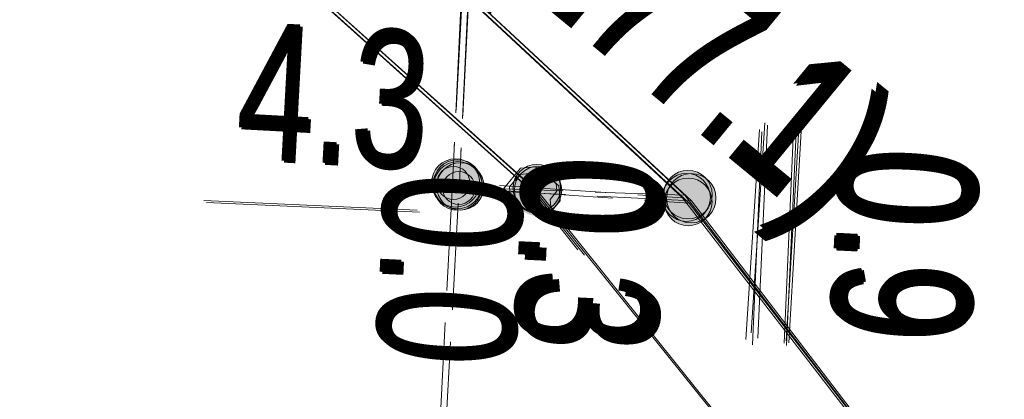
# Model space of a CAD drawing. Header units: metres. Extents: x -740 to 758, y -633 to 854.
# Tile 238 of 256: x -375.06 to -371.22, y 274.11 to 275.59. Entities that reach past the tile are written whole.
import ezdxf

# ---------------------------------------------------------------- set-up
doc = ezdxf.new("R2010")
doc.units = ezdxf.units.M
doc.header["$MEASUREMENT"] = 0
doc.linetypes.add('416_125', pattern=[0.5408, 0.416, -0.1248])
doc.layers.add('Strom.LOVION', color=7, linetype='Continuous')
doc.layers.add('StromBemass.LOVION', color=7, linetype='Continuous')
doc.styles.add('ERSTELLTER_STIL_1', font='arial.ttf')

msp = doc.modelspace()

# ---------------------------------------------------------------- hatches: boundary and pattern name
at = {"layer": 'StromBemass.LOVION', "linetype": 'Continuous', "lineweight": 13}
for points in [[(-373.283, 274.8904), (-373.2761, 274.8999), (-373.2704, 274.9103), (-373.2661, 274.9213), (-373.2632, 274.9327), (-373.2618, 274.9444), (-373.2618, 274.9562), (-373.2633, 274.9679), (-373.2663, 274.9793), (-373.2707, 274.9902), (-373.2764, 275.0006), (-373.2834, 275.0101), (-373.2915, 275.0187), (-373.3006, 275.0261), (-373.3106, 275.0324), (-373.3212, 275.0374), (-373.3325, 275.041), (-373.3441, 275.0432), (-373.3558, 275.0439), (-373.3676, 275.0431), (-373.3792, 275.0409), (-373.3904, 275.0372), (-373.401, 275.0321), (-373.411, 275.0258), (-373.42, 275.0182), (-373.4281, 275.0096), (-373.435, 275.0001), (-373.4406, 274.9897), (-373.4449, 274.9787), (-373.4478, 274.9673), (-373.4493, 274.9556), (-373.4492, 274.9438), (-373.4477, 274.9321), (-373.4447, 274.9207), (-373.4404, 274.9097), (-373.4347, 274.8994), (-373.4277, 274.8899), (-373.4196, 274.8813), (-373.4105, 274.8738), (-373.4005, 274.8676), (-373.3898, 274.8626), (-373.3786, 274.859), (-373.367, 274.8568), (-373.3552, 274.8561), (-373.3435, 274.8569), (-373.3319, 274.8591), (-373.3207, 274.8628), (-373.31, 274.8678), (-373.3001, 274.8742), (-373.291, 274.8817)], [(-373.2739, 274.8844), (-373.2669, 274.8941), (-373.2611, 274.9047), (-373.2567, 274.9158), (-373.2538, 274.9274), (-373.2523, 274.9393), (-373.2524, 274.9513), (-373.2539, 274.9632), (-373.2569, 274.9748), (-373.2614, 274.9859), (-373.2672, 274.9964), (-373.2743, 275.006), (-373.2825, 275.0147), (-373.2917, 275.0223), (-373.3019, 275.0287), (-373.3127, 275.0338), (-373.3241, 275.0375), (-373.3359, 275.0397), (-373.3479, 275.0404), (-373.3598, 275.0396), (-373.3716, 275.0373), (-373.383, 275.0336), (-373.3938, 275.0284), (-373.4039, 275.022), (-373.4131, 275.0143), (-373.4213, 275.0056), (-373.4283, 274.9958), (-373.434, 274.9853), (-373.4384, 274.9742), (-373.4413, 274.9626), (-373.4428, 274.9507), (-373.4427, 274.9387), (-373.4412, 274.9268), (-373.4382, 274.9152), (-373.4337, 274.9041), (-373.4279, 274.8936), (-373.4209, 274.884), (-373.4126, 274.8752), (-373.4034, 274.8676), (-373.3932, 274.8613), (-373.3824, 274.8562), (-373.371, 274.8525), (-373.3592, 274.8503), (-373.3473, 274.8496), (-373.3353, 274.8504), (-373.3235, 274.8527), (-373.3122, 274.8564), (-373.3013, 274.8616), (-373.2912, 274.868), (-373.282, 274.8757)], [(-373.2733, 274.8778), (-373.2664, 274.8875), (-373.2607, 274.898), (-373.2563, 274.9091), (-373.2534, 274.9206), (-373.2519, 274.9324), (-373.252, 274.9444), (-373.2535, 274.9562), (-373.2565, 274.9677), (-373.2609, 274.9788), (-373.2667, 274.9892), (-373.2737, 274.9988), (-373.2819, 275.0075), (-373.2911, 275.015), (-373.3012, 275.0214), (-373.312, 275.0264), (-373.3234, 275.0301), (-373.3351, 275.0323), (-373.347, 275.033), (-373.3589, 275.0322), (-373.3706, 275.0299), (-373.3819, 275.0262), (-373.3926, 275.0211), (-373.4027, 275.0147), (-373.4118, 275.0071), (-373.42, 274.9983), (-373.4269, 274.9887), (-373.4327, 274.9782), (-373.437, 274.9671), (-373.4399, 274.9556), (-373.4414, 274.9437), (-373.4413, 274.9318), (-373.4398, 274.92), (-373.4368, 274.9085), (-373.4324, 274.8974), (-373.4266, 274.887), (-373.4196, 274.8774), (-373.4114, 274.8687), (-373.4022, 274.8611), (-373.3921, 274.8548), (-373.3813, 274.8497), (-373.37, 274.8461), (-373.3582, 274.8439), (-373.3463, 274.8432), (-373.3345, 274.844), (-373.3228, 274.8463), (-373.3114, 274.85), (-373.3007, 274.8551), (-373.2906, 274.8615), (-373.2815, 274.8691)], [(-373.2659, 274.8778), (-373.2591, 274.8871), (-373.2536, 274.8973), (-373.2493, 274.9081), (-373.2465, 274.9193), (-373.2451, 274.9308), (-373.2451, 274.9424), (-373.2466, 274.9539), (-373.2495, 274.9651), (-373.2538, 274.9758), (-373.2594, 274.986), (-373.2663, 274.9953), (-373.2742, 275.0037), (-373.2832, 275.0111), (-373.293, 275.0172), (-373.3034, 275.0221), (-373.3145, 275.0257), (-373.3259, 275.0278), (-373.3374, 275.0285), (-373.349, 275.0277), (-373.3603, 275.0255), (-373.3713, 275.0219), (-373.3818, 275.017), (-373.3915, 275.0107), (-373.4004, 275.0033), (-373.4083, 274.9948), (-373.4151, 274.9855), (-373.4207, 274.9753), (-373.4249, 274.9645), (-373.4277, 274.9533), (-373.4292, 274.9418), (-373.4291, 274.9302), (-373.4276, 274.9187), (-373.4247, 274.9075), (-373.4204, 274.8968), (-373.4148, 274.8866), (-373.408, 274.8773), (-373.4, 274.8689), (-373.3911, 274.8615), (-373.3813, 274.8554), (-373.3708, 274.8505), (-373.3598, 274.8469), (-373.3484, 274.8448), (-373.3368, 274.8441), (-373.3253, 274.8449), (-373.3139, 274.8471), (-373.3029, 274.8507), (-373.2924, 274.8556), (-373.2827, 274.8619), (-373.2738, 274.8693)], [(-373.3142, 274.9093), (-373.3095, 274.9158), (-373.3057, 274.9229), (-373.3027, 274.9304), (-373.3008, 274.9382), (-373.2998, 274.9462), (-373.2998, 274.9542), (-373.3008, 274.9622), (-373.3029, 274.97), (-373.3059, 274.9775), (-373.3098, 274.9845), (-373.3145, 274.991), (-373.32, 274.9969), (-373.3263, 275.002), (-373.3331, 275.0063), (-373.3404, 275.0097), (-373.3481, 275.0122), (-373.356, 275.0137), (-373.364, 275.0142), (-373.3721, 275.0136), (-373.38, 275.0121), (-373.3876, 275.0096), (-373.3949, 275.0061), (-373.4017, 275.0018), (-373.4079, 274.9966), (-373.4134, 274.9907), (-373.4181, 274.9842), (-373.422, 274.9771), (-373.4249, 274.9696), (-373.4269, 274.9618), (-373.4279, 274.9538), (-373.4278, 274.9458), (-373.4268, 274.9378), (-373.4248, 274.93), (-373.4218, 274.9225), (-373.4179, 274.9154), (-373.4131, 274.9089), (-373.4076, 274.9031), (-373.4014, 274.898), (-373.3945, 274.8937), (-373.3872, 274.8903), (-373.3796, 274.8878), (-373.3717, 274.8863), (-373.3636, 274.8858), (-373.3556, 274.8864), (-373.3477, 274.8879), (-373.34, 274.8904), (-373.3327, 274.8939), (-373.3259, 274.8982), (-373.3197, 274.9034)], [(-372.967, 274.8707), (-372.9601, 274.8801), (-372.9545, 274.8903), (-372.9503, 274.9012), (-372.9474, 274.9125), (-372.946, 274.9241), (-372.946, 274.9357), (-372.9475, 274.9473), (-372.9505, 274.9586), (-372.9548, 274.9694), (-372.9605, 274.9796), (-372.9673, 274.989), (-372.9753, 274.9975), (-372.9843, 275.0049), (-372.9942, 275.0111), (-373.0048, 275.016), (-373.0159, 275.0196), (-373.0273, 275.0217), (-373.039, 275.0224), (-373.0506, 275.0217), (-373.062, 275.0194), (-373.0731, 275.0158), (-373.0837, 275.0108), (-373.0935, 275.0045), (-373.1024, 274.9971), (-373.1104, 274.9885), (-373.1172, 274.9791), (-373.1228, 274.9688), (-373.127, 274.958), (-373.1299, 274.9467), (-373.1313, 274.9351), (-373.1313, 274.9235), (-373.1298, 274.9119), (-373.1269, 274.9006), (-373.1225, 274.8898), (-373.1169, 274.8796), (-373.11, 274.8702), (-373.102, 274.8617), (-373.093, 274.8543), (-373.0831, 274.8481), (-373.0726, 274.8432), (-373.0615, 274.8396), (-373.05, 274.8375), (-373.0384, 274.8368), (-373.0267, 274.8375), (-373.0153, 274.8398), (-373.0042, 274.8434), (-372.9937, 274.8484), (-372.9839, 274.8547), (-372.9749, 274.8621)], [(-372.967, 274.8707), (-372.9601, 274.8801), (-372.9545, 274.8903), (-372.9503, 274.9012), (-372.9474, 274.9125), (-372.946, 274.9241), (-372.946, 274.9357), (-372.9475, 274.9473), (-372.9505, 274.9586), (-372.9548, 274.9694), (-372.9605, 274.9796), (-372.9673, 274.989), (-372.9753, 274.9975), (-372.9843, 275.0049), (-372.9942, 275.0111), (-373.0048, 275.016), (-373.0159, 275.0196), (-373.0273, 275.0217), (-373.039, 275.0224), (-373.0506, 275.0217), (-373.062, 275.0194), (-373.0731, 275.0158), (-373.0837, 275.0108), (-373.0935, 275.0045), (-373.1024, 274.9971), (-373.1104, 274.9885), (-373.1172, 274.9791), (-373.1228, 274.9688), (-373.127, 274.958), (-373.1299, 274.9467), (-373.1313, 274.9351), (-373.1313, 274.9235), (-373.1298, 274.9119), (-373.1269, 274.9006), (-373.1225, 274.8898), (-373.1169, 274.8796), (-373.11, 274.8702), (-373.102, 274.8617), (-373.093, 274.8543), (-373.0831, 274.8481), (-373.0726, 274.8432), (-373.0615, 274.8396), (-373.05, 274.8375), (-373.0384, 274.8368), (-373.0267, 274.8375), (-373.0153, 274.8398), (-373.0042, 274.8434), (-372.9937, 274.8484), (-372.9839, 274.8547), (-372.9749, 274.8621)], [(-372.9629, 274.8633), (-372.9561, 274.8727), (-372.9506, 274.8828), (-372.9463, 274.8936), (-372.9435, 274.9049), (-372.9421, 274.9164), (-372.9421, 274.928), (-372.9436, 274.9395), (-372.9465, 274.9507), (-372.9508, 274.9615), (-372.9565, 274.9716), (-372.9633, 274.981), (-372.9713, 274.9894), (-372.9802, 274.9967), (-372.99, 275.0029), (-373.0005, 275.0078), (-373.0116, 275.0114), (-373.023, 275.0135), (-373.0345, 275.0142), (-373.0461, 275.0134), (-373.0575, 275.0112), (-373.0685, 275.0076), (-373.079, 275.0026), (-373.0887, 274.9964), (-373.0977, 274.989), (-373.1056, 274.9805), (-373.1124, 274.9711), (-373.1179, 274.9609), (-373.1221, 274.9501), (-373.125, 274.9389), (-373.1264, 274.9274), (-373.1264, 274.9158), (-373.1249, 274.9043), (-373.122, 274.8931), (-373.1177, 274.8823), (-373.112, 274.8722), (-373.1052, 274.8628), (-373.0972, 274.8544), (-373.0883, 274.847), (-373.0785, 274.8408), (-373.068, 274.8359), (-373.0569, 274.8324), (-373.0455, 274.8302), (-373.0339, 274.8296), (-373.0224, 274.8303), (-373.011, 274.8325), (-373, 274.8362), (-372.9895, 274.8411), (-372.9797, 274.8474), (-372.9708, 274.8548)], [(-372.9629, 274.8633), (-372.9561, 274.8727), (-372.9506, 274.8828), (-372.9463, 274.8936), (-372.9435, 274.9049), (-372.9421, 274.9164), (-372.9421, 274.928), (-372.9436, 274.9395), (-372.9465, 274.9507), (-372.9508, 274.9615), (-372.9565, 274.9716), (-372.9633, 274.981), (-372.9713, 274.9894), (-372.9802, 274.9967), (-372.99, 275.0029), (-373.0005, 275.0078), (-373.0116, 275.0114), (-373.023, 275.0135), (-373.0345, 275.0142), (-373.0461, 275.0134), (-373.0575, 275.0112), (-373.0685, 275.0076), (-373.079, 275.0026), (-373.0887, 274.9964), (-373.0977, 274.989), (-373.1056, 274.9805), (-373.1124, 274.9711), (-373.1179, 274.9609), (-373.1221, 274.9501), (-373.125, 274.9389), (-373.1264, 274.9274), (-373.1264, 274.9158), (-373.1249, 274.9043), (-373.122, 274.8931), (-373.1177, 274.8823), (-373.112, 274.8722), (-373.1052, 274.8628), (-373.0972, 274.8544), (-373.0883, 274.847), (-373.0785, 274.8408), (-373.068, 274.8359), (-373.0569, 274.8324), (-373.0455, 274.8302), (-373.0339, 274.8296), (-373.0224, 274.8303), (-373.011, 274.8325), (-373, 274.8362), (-372.9895, 274.8411), (-372.9797, 274.8474), (-372.9708, 274.8548)], [(-373.2937, 274.8897), (-373.289, 274.8962), (-373.2852, 274.9032), (-373.2822, 274.9107), (-373.2803, 274.9185), (-373.2793, 274.9264), (-373.2793, 274.9345), (-373.2803, 274.9424), (-373.2824, 274.9502), (-373.2853, 274.9577), (-373.2892, 274.9647), (-373.294, 274.9712), (-373.2995, 274.977), (-373.3057, 274.9821), (-373.3125, 274.9864), (-373.3198, 274.9898), (-373.3274, 274.9922), (-373.3353, 274.9937), (-373.3433, 274.9942), (-373.3513, 274.9937), (-373.3592, 274.9921), (-373.3668, 274.9896), (-373.3741, 274.9862), (-373.3809, 274.9819), (-373.387, 274.9767), (-373.3925, 274.9709), (-373.3972, 274.9643), (-373.401, 274.9573), (-373.404, 274.9498), (-373.406, 274.942), (-373.4069, 274.9341), (-373.4069, 274.926), (-373.4059, 274.9181), (-373.4039, 274.9103), (-373.4009, 274.9028), (-373.397, 274.8958), (-373.3922, 274.8893), (-373.3867, 274.8835), (-373.3805, 274.8784), (-373.3737, 274.8741), (-373.3665, 274.8707), (-373.3588, 274.8683), (-373.3509, 274.8668), (-373.3429, 274.8663), (-373.3349, 274.8668), (-373.327, 274.8684), (-373.3194, 274.8709), (-373.3121, 274.8743), (-373.3054, 274.8787), (-373.2992, 274.8838)], [(-372.9825, 274.8651), (-372.976, 274.8741), (-372.9707, 274.8839), (-372.9666, 274.8942), (-372.9639, 274.905), (-372.9625, 274.916), (-372.9626, 274.9271), (-372.964, 274.9381), (-372.9668, 274.9489), (-372.9709, 274.9592), (-372.9763, 274.9689), (-372.9829, 274.9779), (-372.9905, 274.9859), (-372.9991, 274.993), (-373.0085, 274.9989), (-373.0185, 275.0036), (-373.0291, 275.007), (-373.04, 275.009), (-373.0511, 275.0097), (-373.0622, 275.009), (-373.0731, 275.0069), (-373.0836, 275.0034), (-373.0937, 274.9986), (-373.103, 274.9926), (-373.1116, 274.9855), (-373.1192, 274.9774), (-373.1257, 274.9684), (-373.131, 274.9587), (-373.135, 274.9483), (-373.1378, 274.9376), (-373.1391, 274.9265), (-373.1391, 274.9154), (-373.1376, 274.9044), (-373.1349, 274.8937), (-373.1307, 274.8834), (-373.1253, 274.8736), (-373.1188, 274.8647), (-373.1112, 274.8566), (-373.1026, 274.8496), (-373.0932, 274.8436), (-373.0831, 274.8389), (-373.0725, 274.8355), (-373.0616, 274.8335), (-373.0505, 274.8328), (-373.0395, 274.8336), (-373.0286, 274.8357), (-373.018, 274.8391), (-373.008, 274.8439), (-372.9986, 274.8499), (-372.9901, 274.857)], [(-372.9825, 274.8651), (-372.976, 274.8741), (-372.9707, 274.8839), (-372.9666, 274.8942), (-372.9639, 274.905), (-372.9625, 274.916), (-372.9626, 274.9271), (-372.964, 274.9381), (-372.9668, 274.9489), (-372.9709, 274.9592), (-372.9763, 274.9689), (-372.9829, 274.9779), (-372.9905, 274.9859), (-372.9991, 274.993), (-373.0085, 274.9989), (-373.0185, 275.0036), (-373.0291, 275.007), (-373.04, 275.009), (-373.0511, 275.0097), (-373.0622, 275.009), (-373.0731, 275.0069), (-373.0836, 275.0034), (-373.0937, 274.9986), (-373.103, 274.9926), (-373.1116, 274.9855), (-373.1192, 274.9774), (-373.1257, 274.9684), (-373.131, 274.9587), (-373.135, 274.9483), (-373.1378, 274.9376), (-373.1391, 274.9265), (-373.1391, 274.9154), (-373.1376, 274.9044), (-373.1349, 274.8937), (-373.1307, 274.8834), (-373.1253, 274.8736), (-373.1188, 274.8647), (-373.1112, 274.8566), (-373.1026, 274.8496), (-373.0932, 274.8436), (-373.0831, 274.8389), (-373.0725, 274.8355), (-373.0616, 274.8335), (-373.0505, 274.8328), (-373.0395, 274.8336), (-373.0286, 274.8357), (-373.018, 274.8391), (-373.008, 274.8439), (-372.9986, 274.8499), (-372.9901, 274.857)], [(-372.9689, 274.8534), (-372.9624, 274.8624), (-372.957, 274.8722), (-372.953, 274.8826), (-372.9502, 274.8934), (-372.9489, 274.9044), (-372.9489, 274.9156), (-372.9504, 274.9266), (-372.9532, 274.9374), (-372.9573, 274.9477), (-372.9627, 274.9575), (-372.9693, 274.9665), (-372.9769, 274.9746), (-372.9855, 274.9816), (-372.9949, 274.9876), (-373.005, 274.9923), (-373.0156, 274.9957), (-373.0266, 274.9977), (-373.0377, 274.9984), (-373.0488, 274.9977), (-373.0597, 274.9955), (-373.0703, 274.9921), (-373.0804, 274.9873), (-373.0898, 274.9813), (-373.0983, 274.9742), (-373.1059, 274.966), (-373.1124, 274.957), (-373.1178, 274.9472), (-373.1218, 274.9368), (-373.1246, 274.926), (-373.1259, 274.915), (-373.1259, 274.9039), (-373.1245, 274.8928), (-373.1217, 274.882), (-373.1175, 274.8717), (-373.1121, 274.8619), (-373.1056, 274.853), (-373.0979, 274.8449), (-373.0893, 274.8378), (-373.0799, 274.8319), (-373.0698, 274.8271), (-373.0592, 274.8237), (-373.0482, 274.8217), (-373.0371, 274.821), (-373.026, 274.8218), (-373.0151, 274.8239), (-373.0045, 274.8274), (-372.9944, 274.8321), (-372.9851, 274.8381), (-372.9765, 274.8453)], [(-372.9689, 274.8534), (-372.9624, 274.8624), (-372.957, 274.8722), (-372.953, 274.8826), (-372.9502, 274.8934), (-372.9489, 274.9044), (-372.9489, 274.9156), (-372.9504, 274.9266), (-372.9532, 274.9374), (-372.9573, 274.9477), (-372.9627, 274.9575), (-372.9693, 274.9665), (-372.9769, 274.9746), (-372.9855, 274.9816), (-372.9949, 274.9876), (-373.005, 274.9923), (-373.0156, 274.9957), (-373.0266, 274.9977), (-373.0377, 274.9984), (-373.0488, 274.9977), (-373.0597, 274.9955), (-373.0703, 274.9921), (-373.0804, 274.9873), (-373.0898, 274.9813), (-373.0983, 274.9742), (-373.1059, 274.966), (-373.1124, 274.957), (-373.1178, 274.9472), (-373.1218, 274.9368), (-373.1246, 274.926), (-373.1259, 274.915), (-373.1259, 274.9039), (-373.1245, 274.8928), (-373.1217, 274.882), (-373.1175, 274.8717), (-373.1121, 274.8619), (-373.1056, 274.853), (-373.0979, 274.8449), (-373.0893, 274.8378), (-373.0799, 274.8319), (-373.0698, 274.8271), (-373.0592, 274.8237), (-373.0482, 274.8217), (-373.0371, 274.821), (-373.026, 274.8218), (-373.0151, 274.8239), (-373.0045, 274.8274), (-372.9944, 274.8321), (-372.9851, 274.8381), (-372.9765, 274.8453)], [(-372.3834, 274.8341), (-372.3766, 274.8436), (-372.371, 274.854), (-372.3667, 274.8649), (-372.3638, 274.8763), (-372.3623, 274.8879), (-372.3624, 274.8996), (-372.3639, 274.9113), (-372.3668, 274.9226), (-372.3712, 274.9335), (-372.3769, 274.9438), (-372.3838, 274.9533), (-372.3919, 274.9618), (-372.401, 274.9693), (-372.4109, 274.9755), (-372.4215, 274.9805), (-372.4327, 274.9841), (-372.4442, 274.9862), (-372.4559, 274.9869), (-372.4677, 274.9862), (-372.4792, 274.9839), (-372.4903, 274.9803), (-372.5009, 274.9752), (-372.5108, 274.9689), (-372.5199, 274.9614), (-372.5279, 274.9528), (-372.5347, 274.9433), (-372.5403, 274.933), (-372.5446, 274.9221), (-372.5475, 274.9107), (-372.5489, 274.899), (-372.5489, 274.8873), (-372.5474, 274.8757), (-372.5444, 274.8643), (-372.5401, 274.8534), (-372.5344, 274.8431), (-372.5275, 274.8337), (-372.5194, 274.8251), (-372.5103, 274.8177), (-372.5004, 274.8114), (-372.4898, 274.8065), (-372.4786, 274.8029), (-372.4671, 274.8007), (-372.4553, 274.8), (-372.4436, 274.8008), (-372.4321, 274.803), (-372.421, 274.8067), (-372.4104, 274.8117), (-372.4005, 274.818), (-372.3914, 274.8255)], [(-372.3767, 274.8444), (-372.3697, 274.854), (-372.364, 274.8644), (-372.3597, 274.8755), (-372.3568, 274.887), (-372.3553, 274.8988), (-372.3554, 274.9106), (-372.3569, 274.9224), (-372.3599, 274.9339), (-372.3643, 274.9449), (-372.37, 274.9553), (-372.377, 274.9649), (-372.3852, 274.9735), (-372.3944, 274.981), (-372.4044, 274.9874), (-372.4152, 274.9924), (-372.4265, 274.996), (-372.4381, 274.9982), (-372.45, 274.9989), (-372.4618, 274.9981), (-372.4735, 274.9959), (-372.4847, 274.9922), (-372.4955, 274.9871), (-372.5055, 274.9807), (-372.5146, 274.9731), (-372.5227, 274.9644), (-372.5296, 274.9548), (-372.5353, 274.9444), (-372.5396, 274.9333), (-372.5426, 274.9218), (-372.544, 274.91), (-372.544, 274.8982), (-372.5424, 274.8864), (-372.5395, 274.8749), (-372.5351, 274.8639), (-372.5293, 274.8535), (-372.5223, 274.8439), (-372.5141, 274.8353), (-372.505, 274.8278), (-372.4949, 274.8214), (-372.4842, 274.8164), (-372.4729, 274.8128), (-372.4612, 274.8106), (-372.4494, 274.8099), (-372.4375, 274.8107), (-372.4259, 274.8129), (-372.4146, 274.8166), (-372.4039, 274.8217), (-372.3939, 274.8281), (-372.3848, 274.8357)], [(-372.3624, 274.8291), (-372.3553, 274.8389), (-372.3495, 274.8496), (-372.3451, 274.8608), (-372.3421, 274.8725), (-372.3406, 274.8845), (-372.3407, 274.8966), (-372.3422, 274.9086), (-372.3453, 274.9203), (-372.3498, 274.9315), (-372.3556, 274.9421), (-372.3628, 274.9519), (-372.3711, 274.9606), (-372.3804, 274.9683), (-372.3906, 274.9748), (-372.4016, 274.9799), (-372.4131, 274.9836), (-372.425, 274.9858), (-372.437, 274.9865), (-372.4491, 274.9857), (-372.461, 274.9834), (-372.4725, 274.9797), (-372.4834, 274.9745), (-372.4936, 274.968), (-372.5029, 274.9602), (-372.5111, 274.9514), (-372.5182, 274.9416), (-372.524, 274.931), (-372.5284, 274.9197), (-372.5313, 274.908), (-372.5328, 274.896), (-372.5328, 274.8839), (-372.5312, 274.8719), (-372.5282, 274.8602), (-372.5237, 274.849), (-372.5178, 274.8384), (-372.5107, 274.8287), (-372.5024, 274.8199), (-372.4931, 274.8122), (-372.4828, 274.8058), (-372.4719, 274.8006), (-372.4604, 274.7969), (-372.4485, 274.7947), (-372.4364, 274.794), (-372.4244, 274.7948), (-372.4125, 274.7971), (-372.401, 274.8009), (-372.3901, 274.8061), (-372.3799, 274.8126), (-372.3706, 274.8203)], [(-372.3769, 274.8169), (-372.3701, 274.8264), (-372.3645, 274.8366), (-372.3603, 274.8475), (-372.3574, 274.8588), (-372.356, 274.8704), (-372.356, 274.8821), (-372.3575, 274.8936), (-372.3605, 274.9049), (-372.3648, 274.9158), (-372.3704, 274.926), (-372.3773, 274.9354), (-372.3853, 274.9439), (-372.3944, 274.9513), (-372.4042, 274.9575), (-372.4148, 274.9624), (-372.4259, 274.966), (-372.4374, 274.9682), (-372.449, 274.9689), (-372.4607, 274.9681), (-372.4721, 274.9659), (-372.4832, 274.9622), (-372.4938, 274.9572), (-372.5036, 274.9509), (-372.5126, 274.9435), (-372.5205, 274.9349), (-372.5274, 274.9255), (-372.533, 274.9152), (-372.5372, 274.9044), (-372.5401, 274.893), (-372.5415, 274.8815), (-372.5415, 274.8698), (-372.54, 274.8582), (-372.537, 274.8469), (-372.5327, 274.8361), (-372.5271, 274.8259), (-372.5202, 274.8165), (-372.5121, 274.808), (-372.5031, 274.8006), (-372.4933, 274.7943), (-372.4827, 274.7894), (-372.4716, 274.7858), (-372.4601, 274.7837), (-372.4484, 274.783), (-372.4368, 274.7838), (-372.4253, 274.786), (-372.4143, 274.7896), (-372.4037, 274.7946), (-372.3939, 274.8009), (-372.3849, 274.8084)]]:
    msp.add_hatch(color=7, dxfattribs=at).paths.add_polyline_path(points)

# ---------------------------------------------------------------- linework, layer by layer
at = {"layer": 'Strom.LOVION', "color": 194, "linetype": 'Continuous', "lineweight": 18}
for points in [[(-442.9871, 284.5636), (-430.2486, 281.3905), (-429.1339, 281.1743), (-427.7539, 281.1171), (-415.5656, 281.3039), (-399.0158, 281.6215), (-389.708, 281.6449), (-379.9841, 279.2263), (-374.9395, 277.2072), (-372.4362, 274.8806), (-370.1145, 271.8417), (-369.8873, 271.3319)], [(-443.0623, 284.2755), (-430.3577, 280.9956), (-429.227, 280.7662), (-427.7592, 280.7176), (-415.6455, 280.9119), (-398.9815, 281.2702), (-389.7661, 281.1811), (-380.1018, 278.9192), (-375.1525, 276.8169), (-373.0303, 274.9112), (-370.5565, 271.828), (-370.1647, 270.9944)], [(-376.8704, 277.9699), (-374.9476, 277.1973), (-372.4443, 274.8707), (-371.3104, 273.4003)], [(-375.2938, 277.3203), (-374.9575, 277.2055), (-372.4703, 274.892), (-371.3364, 273.4217)], [(-375.2857, 277.3302), (-374.9494, 277.2153), (-372.4622, 274.9019), (-370.1244, 271.8498), (-368.3884, 267.9999), (-368.2636, 266.8742), (-368.1892, 266.113), (-368.2301, 265.4736), (-368.2371, 264.9409), (-368.3432, 263.305), (-368.3266, 262.8337), (-368.064, 261.8101), (-367.4041, 261.1062), (-366.7199, 260.7593), (-366.0862, 260.7769)], [(-375.7777, 277.0718), (-375.1607, 276.807), (-373.0384, 274.9013), (-372.8531, 274.6682)], [(-375.5712, 276.9829), (-375.1866, 276.8284), (-373.0644, 274.9226), (-372.879, 274.6895)], [(-375.5631, 276.9928), (-375.1785, 276.8383), (-373.0563, 274.9325), (-370.5664, 271.8361), (-368.6915, 267.926), (-368.4612, 266.1751), (-368.4293, 265.395), (-368.9094, 260.028), (-369.6448, 255.7592), (-369.6408, 246.9519), (-369.5745, 245.8205), (-369.232, 245.189), (-368.5078, 244.4322), (-367.7065, 244.0968), (-366.9982, 244.1069)]]:
    msp.add_lwpolyline(points, dxfattribs=at)
at = {"layer": 'StromBemass.LOVION', "color": 7, "linetype": '416_125', "lineweight": 13}
for points in [[(-374.9494, 277.2153), (-373.2417, 277.1311), (-373.2762, 276.7287), (-373.368, 274.9464), (-373.5866, 270.6837), (-374.4361, 253.8277), (-374.5111, 252.3278), (-374.978, 243.0459), (-375.0587, 241.6046), (-375.2774, 237.3419), (-375.2873, 236.8385), (-375.3086, 236.4522), (-375.3271, 236.0366), (-375.3727, 235.2932), (-375.3975, 234.6406)], [(-375.1866, 276.8284), (-373.2843, 276.7188), (-373.3611, 275.0857)], [(-375.1525, 276.8169), (-373.2503, 276.7074), (-373.342, 274.925)], [(-375.1607, 276.807), (-373.2584, 276.6975), (-373.3352, 275.0644)], [(-373.1844, 274.9405), (-372.4703, 274.892)], [(-373.5768, 270.6756), (-373.342, 274.925), (-372.4362, 274.8806)], [(-373.3519, 274.9332), (-372.4622, 274.9019)], [(-373.1584, 274.9191), (-372.4443, 274.8707)]]:
    msp.add_lwpolyline(points, dxfattribs=at)
at = {"layer": 'StromBemass.LOVION', "color": 7, "linetype": 'Continuous', "lineweight": 13}
for points in [[(-372.1498, 275.1837), (-372.2028, 274.3657)], [(-372.1399, 275.1756), (-372.1769, 274.3444)], [(-372.0166, 275.1819), (-372.0668, 274.3347)], [(-372.0068, 275.1738), (-372.0569, 274.3266)], [(-372.1711, 275.1577), (-372.2242, 274.3398)], [(-372.1613, 275.1496), (-372.1982, 274.3184)], [(-372.038, 275.156), (-372.0749, 274.3248)], [(-372.0281, 275.1479), (-372.065, 274.3167)], [(-373.1201, 274.8876), (-373.1683, 274.9272), (-373.1023, 275.0076), (-373.0437, 275.0133), (-372.9634, 274.9473), (-372.9605, 274.918), (-372.9869, 274.8859), (-372.984, 274.8566), (-373.0105, 274.8245), (-373.0397, 274.8216), (-373.0719, 274.848)], [(-373.1201, 274.8876), (-373.1683, 274.9272), (-373.1023, 275.0076), (-373.0437, 275.0133), (-372.9634, 274.9473), (-372.9605, 274.918), (-372.9869, 274.8859), (-372.984, 274.8566), (-373.0105, 274.8245), (-373.0397, 274.8216), (-373.0719, 274.848)], [(-373.1102, 274.8795), (-373.1423, 274.9059), (-373.1452, 274.9352), (-373.1056, 274.9834), (-373.0177, 274.992), (-372.9535, 274.9392), (-372.9477, 274.8806), (-373.0138, 274.8003), (-373.062, 274.8399)], [(-373.1102, 274.8795), (-373.1423, 274.9059), (-373.1452, 274.9352), (-373.1056, 274.9834), (-373.0177, 274.992), (-372.9535, 274.9392), (-372.9477, 274.8806), (-373.0138, 274.8003), (-373.062, 274.8399)], [(-374.3369, 274.8812), (-373.5058, 274.8442)], [(-374.327, 274.8731), (-373.4959, 274.8361)]]:
    msp.add_lwpolyline(points, dxfattribs=at)
for centre, radius in [((-373.3555, 274.95), 0.0939), ((-373.3476, 274.945), 0.0954), ((-373.3467, 274.9381), 0.0949), ((-373.3371, 274.9363), 0.0922), ((-373.3638, 274.95), 0.0642), ((-373.0387, 274.9296), 0.0928), ((-373.0387, 274.9296), 0.0928), ((-373.0342, 274.9219), 0.0923), ((-373.0342, 274.9219), 0.0923), ((-373.3431, 274.9303), 0.0639), ((-372.4556, 274.8935), 0.0935), ((-372.4497, 274.9044), 0.0945), ((-372.4367, 274.8903), 0.0963), ((-372.4487, 274.8759), 0.0929)]:
    msp.add_circle(centre, radius, dxfattribs=at)

# ---------------------------------------------------------------- texts
at = {"layer": 'Strom.LOVION', "color": 1, "linetype": 'Continuous', "lineweight": 18, "attachment_point": 7, "rotation": 320.5841, "style": 'ERSTELLTER_STIL_1'}
for insert, char_height in [((-373.3414, 275.7476), 0.533546), ((-373.3628, 275.7217), 0.533546), ((-373.3529, 275.7135), 0.533544), ((-373.3316, 275.7395), 0.533546)]:
    msp.add_mtext('{\\A1;\\W0.71558x;(177.1)}', dxfattribs=dict(at, insert=insert, char_height=char_height))
at = {"layer": 'StromBemass.LOVION', "color": 7, "linetype": 'Continuous', "lineweight": 13, "attachment_point": 7, "style": 'ERSTELLTER_STIL_1'}
for s, insert, char_height, rotation in [('{\\A1;\\W0.71558x;4.3}', (-374.2196, 275.0397), 0.533545, 356.9077), ('{\\A1;\\W0.71558x;4.3}', (-374.2097, 275.0315), 0.533546, 356.9084), ('{\\A1;\\W0.71558x;0.9}', (-371.87, 275.0908), 0.533542, 267.2453), ('{\\A1;\\W0.71559x;0.9}', (-371.8619, 275.1007), 0.533542, 267.2453), ('{\\A1;\\W0.71557x;0.9}', (-371.8601, 275.0827), 0.533549, 267.2453), ('{\\A1;\\W0.71557x;0.9}', (-371.852, 275.0926), 0.533549, 267.2453), ('{\\A1;\\W0.71558x;0.3}', (-373.1004, 275.068), 0.533542, 267.2453), ('{\\A1;\\W0.71557x;0.3}', (-373.0745, 275.0466), 0.533549, 267.2453), ('{\\A1;\\W0.71559x;0.0}', (-373.6403, 274.9996), 0.533542, 267.2453), ('{\\A1;\\W0.71558x;0.0}', (-373.6304, 274.9915), 0.533549, 267.2453)]:
    msp.add_mtext(s, dxfattribs=dict(at, insert=insert, char_height=char_height, rotation=rotation))

doc.saveas('drawing.dxf')
